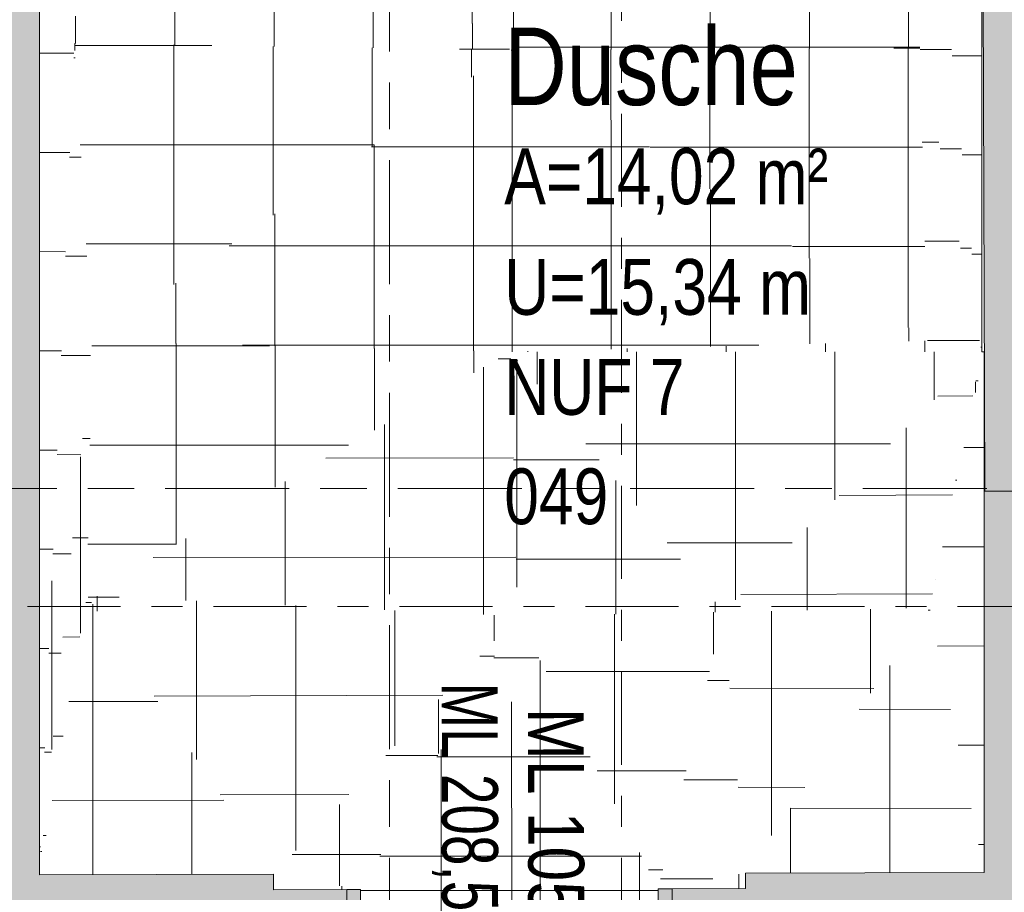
# Model space of a CAD drawing. Header units: metres. Extents: x 2 to 165, y -54 to 869.
# Tile 41 of 106: x 52.73 to 55.91, y -21.28 to -18.47. Entities that reach past the tile are written whole.
import ezdxf

# ---------------------------------------------------------------- set-up
doc = ezdxf.new("R2010")
doc.units = ezdxf.units.M
doc.linetypes.add('_Rasterlinie_', pattern=[0.75, 0.4, -0.1, 0.15, -0.1])
doc.linetypes.add('_Schnittlinie_', pattern=[0.6, 0.3, -0.1, 0.1, -0.1])
for name, color, linetype, lineweight in [('A_Geschossdecken', 7, 'Continuous', 5), ('A_Geschossdecken_Oberflächenschraffur', 7, 'Continuous', 5), ('A_Raster', 128, 'Continuous', 5), ('A_Raum-Txt', 16, 'Continuous', 5), ('A_Symbol-S_A', 172, 'Continuous', 5), ('A_Tuer', 128, 'Continuous', 5), ('A_Türen_Element', 128, 'Continuous', 5), ('A_Türen_Rahmen', 128, 'Continuous', 5), ('A_Wand', 244, 'Continuous', 5), ('A_Wand_Schraff', 1, 'Continuous', 5), ('A_Öffnung', 128, 'Continuous', 5)]:
    doc.layers.add(name, color=color, linetype=linetype, lineweight=lineweight)
doc.styles.add('Arial', font='arial.ttf', dxfattribs={"width": 0.8, "height": 0.1799999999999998})
doc.styles.add('Arial_B', font='txt', dxfattribs={"width": 0.8, "height": 0.25})
pattern_1 = [(0.04099999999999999, (57.49574615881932, -0.009000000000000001), (-0.0002289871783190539, 0.3199999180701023), []), (90, (57.49574615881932, -0.009000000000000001), (-0.313, 1.916572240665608e-17), [])]
pattern_2 = [(0.05599999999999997, (57.27674615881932, -0.025), (-0.0003127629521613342, 0.3199998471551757), []), (90, (57.27674615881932, -0.025), (-0.318, 1.947188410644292e-17), [])]
pattern_3 = [(0, (56.96274615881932, 0.002), (0, 0.32), []), (90, (56.96274615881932, 0.002), (-0.32, 1.959434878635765e-17), [])]
pattern_4 = [(0, (56.97274615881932, 0), (0, 0.32), []), (90, (56.97274615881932, 0), (-0.32, 1.959434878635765e-17), [])]
pattern_5 = [(0, (56.97274615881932, -0.159), (0, 0.32), []), (90, (56.97274615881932, -0.159), (-0.32, 1.959434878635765e-17), [])]
pattern_6 = [(0.039, (57.10974615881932, -0.042), (-0.0002178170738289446, 0.3199999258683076), []), (90, (57.10974615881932, -0.042), (-0.32, 1.959434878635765e-17), [])]
pattern_7 = [(359.998, (56.96474615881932, -0.043), (1.11701072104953e-05, 0.3199999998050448), []), (90, (56.96474615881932, -0.043), (-0.32, 1.959434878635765e-17), [])]
pattern_8 = [(359.878, (56.81974615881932, -0.217), (-0.0003186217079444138, 0.3200014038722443), []), (90, (56.81974615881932, -0.217), (-0.32, 0.00100000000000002), [])]
pattern_9 = [(0.013, (56.99474615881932, -0.121), (-7.260569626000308e-05, 0.319999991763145), []), (90, (56.99474615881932, -0.121), (-0.32, 1.959434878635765e-17), [])]
pattern_10 = [(2.707, (56.71374615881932, 0.083), (1.183105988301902e-05, 0.317354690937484), []), (90, (56.71374615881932, 0.083), (-0.299, -0.01399999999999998), [])]
pattern_11 = [(359.897, (56.93274615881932, -11.838), (0.0003918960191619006, 0.2179996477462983), []), (90, (56.93274615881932, -11.838), (-0.32, 0.00100000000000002), [])]
pattern_12 = [(0, (56.88174615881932, 0), (0, 0.32), []), (90, (56.88174615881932, 0), (-0.32, 1.959434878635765e-17), [])]
pattern_13 = [(359.93, (57.46874615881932, 0.013), (0.000390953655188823, 0.3199997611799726), []), (90, (57.46874615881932, 0.013), (-0.313, 1.916572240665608e-17), [])]
pattern_14 = [(0.031, (56.64774615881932, 0.016), (-0.0001731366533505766, 0.3199999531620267), []), (90, (56.64774615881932, 0.016), (-0.318, 1.947188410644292e-17), [])]
pattern_15 = [(0.024, (57.41874615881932, -0.006), (-0.0001340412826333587, 0.319999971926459), []), (90, (57.41874615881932, -0.006), (-0.315, 1.928818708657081e-17), [])]
pattern_16 = [(0.001, (56.88074615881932, 0.001), (-5.585053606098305e-06, 0.3199999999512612), []), (90, (56.88074615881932, 0.001), (-0.32, 1.959434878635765e-17), [])]
pattern_17 = [(0.003999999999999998, (57.07374615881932, -0.005), (-2.234021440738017e-05, 0.3199999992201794), []), (90, (57.07374615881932, -0.005), (-0.32, 1.959434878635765e-17), [])]
pattern_18 = [(359.9949999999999, (57.07074615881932, 0.006), (2.792526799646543e-05, 0.3199999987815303), []), (90, (57.07074615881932, 0.006), (-0.32, 1.959434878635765e-17), [])]
pattern_19 = [(359.998, (56.87974615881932, -0.002), (1.11701072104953e-05, 0.3199999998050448), []), (90, (56.87974615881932, -0.002), (-0.32, 1.959434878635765e-17), [])]
pattern_20 = [(0, (57.07674615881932, 0), (0, 0.32), []), (90, (57.07674615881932, 0), (-0.32, 1.959434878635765e-17), [])]
pattern_21 = [(0.151, (57.14374615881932, -0.225), (0.0001592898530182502, 0.3190015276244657), []), (90, (57.14374615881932, -0.225), (-0.32, -0.0009999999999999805), [])]
pattern_22 = [(0, (56.97274615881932, -0.048), (0, 0.32), []), (90, (56.97274615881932, -0.048), (-0.32, 1.959434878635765e-17), [])]
pattern_23 = [(359.862, (56.75374615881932, -0.15), (-0.0002292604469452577, 0.320001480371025), []), (90, (56.75374615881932, -0.15), (-0.319, 0.00100000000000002), [])]
pattern_24 = [(359.978, (56.89674615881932, -0.051), (0.0001228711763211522, 0.3199999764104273), []), (90, (56.89674615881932, -0.051), (-0.32, 1.959434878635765e-17), [])]
pattern_25 = [(0.006, (57.07274615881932, -0.008), (-3.351032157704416e-05, 0.3199999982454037), []), (90, (57.07274615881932, -0.008), (-0.32, 1.959434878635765e-17), [])]
pattern_26 = [(359.9949999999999, (56.88574615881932, -0.009000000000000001), (2.792526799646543e-05, 0.3199999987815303), []), (90, (56.88574615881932, -0.009000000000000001), (-0.32, 1.959434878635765e-17), [])]
pattern_27 = [(0.142, (57.12874615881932, -0.243), (0.0002093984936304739, 0.3190014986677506), []), (90, (57.12874615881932, -0.243), (-0.32, -0.0009999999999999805), [])]
pattern_28 = [(359.962, (56.89174615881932, -0.094), (0.000212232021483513, 0.3199999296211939), []), (90, (56.89174615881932, -0.094), (-0.32, 1.959434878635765e-17), [])]
pattern_29 = [(0.2030000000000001, (56.86874615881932, 0.098), (-0.0001302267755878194, 0.3190015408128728), []), (90, (56.86874615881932, 0.098), (-0.319, -0.0009999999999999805), [])]
pattern_30 = [(0.151, (55.62974615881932, 0.026), (0.0001566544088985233, 0.3200015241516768), []), (90, (55.62974615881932, 0.026), (-0.3, -0.0009999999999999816), [])]
pattern_31 = [(0.002, (57.07774615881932, -0.002), (-1.11701072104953e-05, 0.3199999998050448), []), (90, (57.07774615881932, -0.002), (-0.32, 1.959434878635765e-17), [])]
pattern_32 = [(359.894, (55.84874615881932, -0.024), (-0.000407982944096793, 0.3200013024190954), []), (90, (55.84874615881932, -0.024), (-0.307, 0.001000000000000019), [])]
pattern_33 = [(359.885, (56.30174615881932, -0.04), (-0.0003577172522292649, 0.3200013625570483), []), (90, (56.30174615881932, -0.04), (-0.315, 0.001000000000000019), [])]

# ---------------------------------------------------------------- blocks, each defined once
blk = doc.blocks.new('TU DF 1 - Rahmenstock flächenbündig variabel - DL - H - 840 x 2040-8069930-AB- E0-  OK FFB')
at = {"layer": 'A_Tuer', "lineweight": 9}
h = blk.add_hatch(color=253, dxfattribs=at)
h.paths.add_polyline_path([(-0.5250000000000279, -0.1150000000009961), (-0.4950000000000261, -0.1150000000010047), (-0.4950000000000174, -0.07000000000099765), (-0.4800000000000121, -0.07000000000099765), (-0.4800000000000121, 0.1149999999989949), (-0.5250000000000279, 0.114516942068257), (-0.5250000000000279, 0.08305869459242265)], flags=0)
h.paths.add_polyline_path([(0.4949999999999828, -0.1150000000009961), (0.5249999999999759, -0.1144874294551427), (0.5249999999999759, 0.1149999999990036), (0.4799999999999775, 0.1149999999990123), (0.4799999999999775, -0.07000000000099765), (0.4949999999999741, -0.07000000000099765), (0.4949999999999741, -0.1143988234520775)], flags=0)
blk.add_hatch(color=253, dxfattribs=at).paths.add_polyline_path([(-0.491000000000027, -0.1150000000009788), (0.4909999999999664, -0.1150000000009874), (0.4909999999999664, -0.070000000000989), (-0.4910000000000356, -0.070000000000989)], flags=0)
at = {"layer": 'A_Tuer', "color": 250, "lineweight": 9}
for p, q in [((-0.5250000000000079, 0.115), (-0.5250000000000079, -0.1150000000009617)), ((0.5249999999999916, -0.1150000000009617), (0.5249999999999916, 0.115)), ((-0.4349999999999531, -0.01000000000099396), (-0.4349999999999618, -0.06000000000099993)), ((-0.3049999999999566, -0.01000000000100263), (-0.4349999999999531, -0.01000000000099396)), ((-0.4349999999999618, -0.01000000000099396), (-0.4349999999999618, -0.06000000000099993)), ((-0.3049999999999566, -0.01000000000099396), (-0.4349999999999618, -0.01000000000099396)), ((-0.4149999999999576, -0.06000000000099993), (-0.4149999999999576, -0.03000000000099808)), ((-0.4149999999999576, -0.03000000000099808), (-0.3049999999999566, -0.03000000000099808)), ((-0.4149999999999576, -0.06000000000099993), (-0.4149999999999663, -0.03000000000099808)), ((-0.4149999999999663, -0.03000000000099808), (-0.3049999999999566, -0.03000000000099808)), ((-0.3049999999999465, -0.01000000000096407), (-0.3049999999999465, -0.03000000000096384)), ((-0.3049999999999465, -0.01000000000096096), (-0.3049999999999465, -0.03000000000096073)), ((-0.4449999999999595, -0.06000000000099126), (-0.4449999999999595, -0.07000000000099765)), ((-0.4449999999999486, -0.06000000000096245), (-0.4049999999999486, -0.06000000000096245)), ((-0.4049999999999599, -0.070000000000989), (-0.4049999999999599, -0.06000000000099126)), ((-0.4449999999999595, -0.1150000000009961), (-0.4449999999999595, -0.1250000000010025)), ((-0.4049999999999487, -0.1250000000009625), (-0.4449999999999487, -0.1250000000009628)), ((-0.4349999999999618, -0.1250000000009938), (-0.4349999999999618, -0.1750000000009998)), ((-0.4349999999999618, -0.1250000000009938), (-0.4349999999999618, -0.1750000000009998)), ((-0.4149999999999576, -0.1550000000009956), (-0.4149999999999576, -0.1250000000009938)), ((-0.4149999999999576, -0.1550000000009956), (-0.4149999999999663, -0.1250000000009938)), ((-0.4049999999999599, -0.1250000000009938), (-0.4049999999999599, -0.1150000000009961)), ((-0.3049999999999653, -0.1550000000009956), (-0.4149999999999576, -0.1550000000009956)), ((-0.3049999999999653, -0.1550000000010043), (-0.4149999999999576, -0.1550000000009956)), ((-0.3049999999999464, -0.1550000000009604), (-0.3049999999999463, -0.1750000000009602)), ((-0.3049999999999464, -0.1550000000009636), (-0.3049999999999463, -0.1750000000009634)), ((-0.4349999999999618, -0.1750000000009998), (-0.3049999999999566, -0.1750000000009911)), ((-0.4349999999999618, -0.1750000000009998), (-0.3049999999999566, -0.1750000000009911))]:
    blk.add_line(p, q, dxfattribs=at)
for points in [[(-0.4149999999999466, -0.0300000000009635), (-0.4149999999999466, -0.02999612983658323), (-0.4151724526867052, -0.02982942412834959), (-0.4157348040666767, -0.02926335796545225), (-0.4163149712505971, -0.02868536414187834), (-0.416922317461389, -0.0280781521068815), (-0.4174762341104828, -0.02752024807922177), (-0.418073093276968, -0.0269289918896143), (-0.4188949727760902, -0.02610384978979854), (-0.4198039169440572, -0.02519419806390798), (-0.4205739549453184, -0.02442967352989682), (-0.4211704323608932, -0.02382907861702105), (-0.4217833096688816, -0.0232125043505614), (-0.4224099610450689, -0.02259008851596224), (-0.4230477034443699, -0.02195628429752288), (-0.4236938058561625, -0.0213060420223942), (-0.4243455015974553, -0.0206502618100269), (-0.424999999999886, -0.01999999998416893), (-0.4256544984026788, -0.01934973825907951), (-0.4263061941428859, -0.01869395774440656), (-0.4269522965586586, -0.01804371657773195), (-0.4275900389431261, -0.01740990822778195), (-0.4282166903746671, -0.01678750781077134), (-0.4288295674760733, -0.01617087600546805), (-0.4294260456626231, -0.01557049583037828), (-0.430003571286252, -0.01499630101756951), (-0.4305596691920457, -0.01444430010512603), (-0.4312693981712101, -0.01372974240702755), (-0.4319269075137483, -0.01307122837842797), (-0.4325237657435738, -0.01247971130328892), (-0.433077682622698, -0.01192187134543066), (-0.43368502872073, -0.01131462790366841), (-0.4342651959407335, -0.01073664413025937), (-0.4348275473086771, -0.01017057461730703), (-0.4349999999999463, -0.01000387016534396), (-0.4349999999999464, -0.01000000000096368)], [(-0.4149999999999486, -0.03000000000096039), (-0.4149999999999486, -0.02999612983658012), (-0.4151724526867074, -0.02982942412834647), (-0.4157348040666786, -0.02926335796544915), (-0.4163149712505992, -0.02868536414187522), (-0.416922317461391, -0.02807815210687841), (-0.417476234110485, -0.02752024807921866), (-0.4180730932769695, -0.02692899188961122), (-0.418894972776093, -0.02610384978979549), (-0.4198039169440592, -0.02519419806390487), (-0.4205739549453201, -0.02442967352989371), (-0.4211704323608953, -0.02382907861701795), (-0.4217833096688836, -0.0232125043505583), (-0.4224099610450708, -0.02259008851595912), (-0.4230477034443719, -0.02195628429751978), (-0.4236938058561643, -0.0213060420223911), (-0.4243455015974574, -0.0206502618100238), (-0.424999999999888, -0.01999999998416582), (-0.4256544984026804, -0.01934973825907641), (-0.4263061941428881, -0.01869395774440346), (-0.4269522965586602, -0.01804371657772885), (-0.427590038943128, -0.01740990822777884), (-0.4282166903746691, -0.01678750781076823), (-0.4288295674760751, -0.01617087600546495), (-0.4294260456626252, -0.01557049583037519), (-0.4300035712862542, -0.01499630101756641), (-0.4305596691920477, -0.01444430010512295), (-0.4312693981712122, -0.01372974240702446), (-0.4319269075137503, -0.01307122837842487), (-0.4325237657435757, -0.01247971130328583), (-0.4330776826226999, -0.01192187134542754), (-0.4336850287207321, -0.01131462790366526), (-0.4342651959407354, -0.01073664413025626), (-0.434827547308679, -0.01017057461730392), (-0.4349999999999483, -0.01000387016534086), (-0.4349999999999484, -0.01000000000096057)], [(-0.4349999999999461, -0.1750000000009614), (-0.4349999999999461, -0.1749961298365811), (-0.4348275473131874, -0.1748294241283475), (-0.4342651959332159, -0.1742633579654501), (-0.4336850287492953, -0.1736853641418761), (-0.4330776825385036, -0.1730781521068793), (-0.4325237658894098, -0.1725202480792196), (-0.4319269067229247, -0.171928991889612), (-0.431105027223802, -0.1711038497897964), (-0.4301960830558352, -0.1701941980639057), (-0.4294260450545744, -0.1694296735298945), (-0.428829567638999, -0.1688290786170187), (-0.4282166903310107, -0.168212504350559), (-0.4275900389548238, -0.16759008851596), (-0.4269522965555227, -0.1669562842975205), (-0.42630619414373, -0.1663060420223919), (-0.4256544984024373, -0.1656502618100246), (-0.4250000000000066, -0.1649999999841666), (-0.424345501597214, -0.1643497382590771), (-0.4236938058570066, -0.1636939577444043), (-0.423047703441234, -0.1630437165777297), (-0.4224099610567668, -0.1624099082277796), (-0.4217833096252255, -0.1617875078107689), (-0.421170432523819, -0.1611708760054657), (-0.4205739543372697, -0.160570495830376), (-0.4199964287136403, -0.1599963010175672), (-0.4194403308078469, -0.1594443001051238), (-0.4187306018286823, -0.1587297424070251), (-0.4180730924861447, -0.1580712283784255), (-0.4174762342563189, -0.1574797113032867), (-0.4169223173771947, -0.1569218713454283), (-0.4163149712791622, -0.1563146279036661), (-0.4157348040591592, -0.1557366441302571), (-0.4151724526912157, -0.1551705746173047), (-0.4149999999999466, -0.1550038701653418), (-0.4149999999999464, -0.1550000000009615)], [(-0.4349999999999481, -0.1750000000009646), (-0.4349999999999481, -0.1749961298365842), (-0.4348275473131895, -0.1748294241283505), (-0.4342651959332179, -0.1742633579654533), (-0.4336850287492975, -0.1736853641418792), (-0.4330776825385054, -0.1730781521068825), (-0.4325237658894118, -0.1725202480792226), (-0.4319269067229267, -0.1719289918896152), (-0.4311050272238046, -0.1711038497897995), (-0.4301960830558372, -0.1701941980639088), (-0.4294260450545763, -0.1694296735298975), (-0.4288295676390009, -0.1688290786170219), (-0.4282166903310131, -0.1682125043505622), (-0.4275900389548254, -0.167590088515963), (-0.4269522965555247, -0.1669562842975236), (-0.4263061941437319, -0.166306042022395), (-0.4256544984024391, -0.1656502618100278), (-0.4250000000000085, -0.1649999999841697), (-0.4243455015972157, -0.1643497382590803), (-0.4236938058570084, -0.1636939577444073), (-0.423047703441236, -0.1630437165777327), (-0.4224099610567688, -0.1624099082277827), (-0.4217833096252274, -0.1617875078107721), (-0.4211704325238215, -0.1611708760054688), (-0.4205739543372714, -0.1605704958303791), (-0.4199964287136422, -0.1599963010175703), (-0.4194403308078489, -0.1594443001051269), (-0.4187306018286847, -0.1587297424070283), (-0.4180730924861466, -0.1580712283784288), (-0.4174762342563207, -0.1574797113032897), (-0.416922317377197, -0.1569218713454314), (-0.4163149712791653, -0.1563146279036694), (-0.4157348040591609, -0.1557366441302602), (-0.4151724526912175, -0.1551705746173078), (-0.4149999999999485, -0.1550038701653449), (-0.4149999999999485, -0.1550000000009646)]]:
    blk.add_open_spline(points, degree=3, knots=[0, 0, 0, 0, 0.08333333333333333, 0.125, 0.1666666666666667, 0.2083333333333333, 0.2291666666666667, 0.25, 0.2916666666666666, 0.3333333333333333, 0.3541666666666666, 0.375, 0.3958333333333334, 0.4166666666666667, 0.4375, 0.4583333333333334, 0.4791666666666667, 0.5, 0.5208333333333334, 0.5416666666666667, 0.5625, 0.5833333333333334, 0.6041666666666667, 0.625, 0.6458333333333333, 0.6666666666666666, 0.6875, 0.7083333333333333, 0.75, 0.7708333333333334, 0.7916666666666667, 0.8333333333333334, 0.875, 0.9166666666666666, 1, 1, 1, 1], dxfattribs=at)
at = {"layer": 'A_Türen_Element', "color": 250, "lineweight": 9}
for p, q in [((0.4909999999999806, -0.07000000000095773), (-0.4910000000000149, -0.07000000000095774)), ((-0.4910000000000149, -0.07000000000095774), (-0.491000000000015, -0.1150000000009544)), ((0.4909999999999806, -0.1150000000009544), (0.4909999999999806, -0.07000000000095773)), ((-0.491000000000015, -0.1150000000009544), (0.4909999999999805, -0.1150000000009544))]:
    blk.add_line(p, q, dxfattribs=at)
at = {"layer": 'A_Türen_Rahmen', "color": 250, "lineweight": 9}
for p, q in [((-0.5250000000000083, 0.114999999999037), (-0.4800000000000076, 0.1149999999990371)), ((-0.4800000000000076, 0.1149999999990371), (-0.480000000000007, -0.07000000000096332)), ((0.4799999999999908, 0.1149999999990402), (0.5249999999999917, 0.1149999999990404)), ((0.4799999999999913, -0.07000000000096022), (0.4799999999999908, 0.1149999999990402)), ((-0.4950000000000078, -0.07000000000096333), (-0.4950000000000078, -0.115000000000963)), ((-0.480000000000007, -0.0700000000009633), (-0.4950000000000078, -0.07000000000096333)), ((0.4949999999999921, -0.07000000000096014), (0.4799999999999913, -0.07000000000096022)), ((0.4949999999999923, -0.1150000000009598), (0.4949999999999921, -0.07000000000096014)), ((-0.4950000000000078, -0.115000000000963), (-0.5250000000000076, -0.1150000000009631)), ((0.524999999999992, -0.1150000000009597), (0.4949999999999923, -0.1150000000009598))]:
    blk.add_line(p, q, dxfattribs=at)
at = {"layer": 'A_Öffnung', "color": 250, "lineweight": 9}
blk.add_line((0.494999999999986, -0.1150000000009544), (0.4949999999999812, -1.105000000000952), dxfattribs=at)
blk.add_arc((0.494999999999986, -0.1150000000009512), 0.9900000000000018, 180.0000000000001, 269.9999999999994, dxfattribs=at)
blk = doc.blocks.new('Beschriftung Türen DL oder ML - Durchgangslichte mit Kennzeichen-6113498-AB- E0-  OK FFB')
at = {"layer": 'A_Tuer'}
blk.add_line((-1.153763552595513e-20, 0.003492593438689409), (8.753345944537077e-22, -0.003507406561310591), dxfattribs=at)

msp = doc.modelspace()

# ---------------------------------------------------------------- hatches: boundary and pattern name
at = {"layer": 'A_Geschossdecken_Oberflächenschraffur'}
h = msp.add_hatch(dxfattribs=at)
h.set_pattern_fill('FP_108', color=9, style=0, pattern_type=2)
h.set_pattern_definition(pattern_14)
h.paths.add_polyline_path([(52.90966065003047, -18.54707012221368), (52.95450819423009, -17.62904919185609), (52.79714292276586, -16.646818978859), (52.85530276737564, -17.62904919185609)], flags=0)
h = msp.add_hatch(dxfattribs=at)
h.set_pattern_fill('FP_108', color=9, style=0, pattern_type=2)
h.set_pattern_definition(pattern_14)
h.paths.add_polyline_path([(52.90966065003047, -18.54707012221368), (52.95450819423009, -17.62904919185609), (52.79714292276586, -16.646818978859), (52.85530276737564, -17.62904919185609)], flags=0)
h = msp.add_hatch(dxfattribs=at)
h.set_pattern_fill('FP_129', color=9, style=0, pattern_type=2)
h.set_pattern_definition(pattern_32)
h.paths.add_polyline_path([(52.79714495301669, -21.22820449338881), (52.90966065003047, -18.54707012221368), (52.79714292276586, -16.646818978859), (52.79714292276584, -21.2262559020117)], flags=0)
h = msp.add_hatch(dxfattribs=at)
h.set_pattern_fill('FP_129', color=9, style=0, pattern_type=2)
h.set_pattern_definition(pattern_32)
h.paths.add_polyline_path([(52.79714495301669, -21.22820449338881), (52.90966065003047, -18.54707012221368), (52.79714292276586, -16.646818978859), (52.79714292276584, -21.2262559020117)], flags=0)
h = msp.add_hatch(dxfattribs=at)
h.set_pattern_fill('FP_96', color=9, style=0, pattern_type=2)
h.set_pattern_definition(pattern_2)
h.paths.add_polyline_path([(55.83665725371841, -19.54094365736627), (55.83665725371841, -16.64681897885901), (55.64884172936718, -17.65502885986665), (55.76545407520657, -18.82597012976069)], flags=0)
h = msp.add_hatch(dxfattribs=at)
h.set_pattern_fill('FP_96', color=9, style=0, pattern_type=2)
h.set_pattern_definition(pattern_2)
h.paths.add_polyline_path([(55.83665725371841, -19.54094365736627), (55.83665725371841, -16.64681897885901), (55.64884172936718, -17.65502885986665), (55.76545407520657, -18.82597012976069)], flags=0)
h = msp.add_hatch(dxfattribs=at)
h.set_pattern_fill('FP_121', color=9, style=0, pattern_type=2)
h.set_pattern_definition(pattern_25)
h.paths.add_polyline_path([(54.31690008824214, -18.56737094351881), (54.31690008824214, -17.59379822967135), (52.95450819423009, -17.62904919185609), (54.14731110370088, -18.45056972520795)], flags=0)
h = msp.add_hatch(dxfattribs=at)
h.set_pattern_fill('FP_121', color=9, style=0, pattern_type=2)
h.set_pattern_definition(pattern_25)
h.paths.add_polyline_path([(54.31690008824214, -18.56737094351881), (54.31690008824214, -17.59379822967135), (52.95450819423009, -17.62904919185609), (54.14731110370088, -18.45056972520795)], flags=0)
h = msp.add_hatch(dxfattribs=at)
h.set_pattern_fill('FP_122', color=9, style=0, pattern_type=2)
h.set_pattern_definition(pattern_26)
h.paths.add_polyline_path([(54.31690008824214, -18.56737094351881), (55.64884172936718, -17.65502885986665), (54.31690008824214, -17.59379822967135)], flags=0)
h = msp.add_hatch(dxfattribs=at)
h.set_pattern_fill('FP_122', color=9, style=0, pattern_type=2)
h.set_pattern_definition(pattern_26)
h.paths.add_polyline_path([(54.31690008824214, -18.56737094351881), (55.64884172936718, -17.65502885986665), (54.31690008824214, -17.59379822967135)], flags=0)
h = msp.add_hatch(dxfattribs=at)
h.set_pattern_fill('FP_113', color=9, style=0, pattern_type=2)
h.set_pattern_definition(pattern_17)
h.paths.add_polyline_path([(54.31690008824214, -18.56737094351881), (52.95450819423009, -17.62904919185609), (52.90966065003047, -18.54707012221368), (54.14731110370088, -18.56492445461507)], flags=0)
h = msp.add_hatch(dxfattribs=at)
h.set_pattern_fill('FP_113', color=9, style=0, pattern_type=2)
h.set_pattern_definition(pattern_17)
h.paths.add_polyline_path([(54.31690008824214, -18.56737094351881), (52.95450819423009, -17.62904919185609), (52.90966065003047, -18.54707012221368), (54.14731110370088, -18.56492445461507)], flags=0)
h = msp.add_hatch(dxfattribs=at)
h.set_pattern_fill('FP_112', color=9, style=0, pattern_type=2)
h.set_pattern_definition(pattern_16)
h.paths.add_polyline_path([(54.31690008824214, -18.56737094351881), (55.63680186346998, -18.56136321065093), (55.64884172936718, -17.65502885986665), (54.32567086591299, -18.56136321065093)], flags=0)
h = msp.add_hatch(dxfattribs=at)
h.set_pattern_fill('FP_112', color=9, style=0, pattern_type=2)
h.set_pattern_definition(pattern_16)
h.paths.add_polyline_path([(54.31690008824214, -18.56737094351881), (55.63680186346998, -18.56136321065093), (55.64884172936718, -17.65502885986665), (54.32567086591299, -18.56136321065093)], flags=0)
h = msp.add_hatch(dxfattribs=at)
h.set_pattern_fill('FP_110', color=9, style=0, pattern_type=2)
h.set_pattern_definition(pattern_15)
h.paths.add_polyline_path([(55.83665725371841, -19.54094365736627), (55.64884172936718, -17.65502885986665), (55.63680186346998, -18.56136321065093), (55.69078734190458, -18.82597012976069)], flags=0)
h = msp.add_hatch(dxfattribs=at)
h.set_pattern_fill('FP_110', color=9, style=0, pattern_type=2)
h.set_pattern_definition(pattern_15)
h.paths.add_polyline_path([(55.83665725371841, -19.54094365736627), (55.64884172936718, -17.65502885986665), (55.63680186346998, -18.56136321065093), (55.69078734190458, -18.82597012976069)], flags=0)
h = msp.add_hatch(dxfattribs=at)
h.set_pattern_fill('FP_130', color=9, style=0, pattern_type=2)
h.set_pattern_definition(pattern_33)
h.paths.add_polyline_path([(52.79714292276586, -21.2282528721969), (52.96655346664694, -19.50790218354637), (52.90966065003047, -18.54707012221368), (52.7971445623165, -21.22821380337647)], flags=0)
h = msp.add_hatch(dxfattribs=at)
h.set_pattern_fill('FP_130', color=9, style=0, pattern_type=2)
h.set_pattern_definition(pattern_33)
h.paths.add_polyline_path([(52.79714292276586, -21.2282528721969), (52.96655346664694, -19.50790218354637), (52.90966065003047, -18.54707012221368), (52.7971445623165, -21.22821380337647)], flags=0)
h = msp.add_hatch(dxfattribs=at)
h.set_pattern_fill('FP_114', color=9, style=0, pattern_type=2)
h.set_pattern_definition(pattern_18)
h.paths.add_polyline_path([(52.96655346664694, -19.50790218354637), (54.31690008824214, -18.56737094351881), (52.90966065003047, -18.54707012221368), (52.950591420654, -19.23832780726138)], flags=0)
h = msp.add_hatch(dxfattribs=at)
h.set_pattern_fill('FP_114', color=9, style=0, pattern_type=2)
h.set_pattern_definition(pattern_18)
h.paths.add_polyline_path([(52.96655346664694, -19.50790218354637), (54.31690008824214, -18.56737094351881), (52.90966065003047, -18.54707012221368), (52.950591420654, -19.23832780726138)], flags=0)
h = msp.add_hatch(dxfattribs=at)
h.set_pattern_fill('FP_116', color=9, style=0, pattern_type=2)
h.set_pattern_definition(pattern_20)
h.paths.add_polyline_path([(54.31690008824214, -19.54094365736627), (54.31690008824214, -18.56737094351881), (52.96655346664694, -19.50790218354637), (54.14731110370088, -19.53679400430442)], flags=0)
h = msp.add_hatch(dxfattribs=at)
h.set_pattern_fill('FP_116', color=9, style=0, pattern_type=2)
h.set_pattern_definition(pattern_20)
h.paths.add_polyline_path([(54.31690008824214, -19.54094365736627), (54.31690008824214, -18.56737094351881), (52.96655346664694, -19.50790218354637), (54.14731110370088, -19.53679400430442)], flags=0)
h = msp.add_hatch(dxfattribs=at)
h.set_pattern_fill('FP_115', color=9, style=0, pattern_type=2)
h.set_pattern_definition(pattern_19)
h.paths.add_polyline_path([(55.66174997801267, -19.50540335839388), (55.63680186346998, -18.56136321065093), (54.31690008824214, -18.56737094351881), (55.64884172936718, -19.49639985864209)], flags=0)
h = msp.add_hatch(dxfattribs=at)
h.set_pattern_fill('FP_115', color=9, style=0, pattern_type=2)
h.set_pattern_definition(pattern_19)
h.paths.add_polyline_path([(55.66174997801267, -19.50540335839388), (55.63680186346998, -18.56136321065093), (54.31690008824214, -18.56737094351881), (55.64884172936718, -19.49639985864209)], flags=0)
h = msp.add_hatch(dxfattribs=at)
h.set_pattern_fill('FP_106', color=9, style=0, pattern_type=2)
h.set_pattern_definition(pattern_12)
h.paths.add_polyline_path([(54.31690008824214, -19.54094365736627), (55.66174997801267, -19.50540335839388), (54.31690008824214, -18.56737094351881), (54.31690008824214, -19.50540335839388)], flags=0)
h = msp.add_hatch(dxfattribs=at)
h.set_pattern_fill('FP_106', color=9, style=0, pattern_type=2)
h.set_pattern_definition(pattern_12)
h.paths.add_polyline_path([(54.31690008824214, -19.54094365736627), (55.66174997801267, -19.50540335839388), (54.31690008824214, -18.56737094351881), (54.31690008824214, -19.50540335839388)], flags=0)
h = msp.add_hatch(dxfattribs=at)
h.set_pattern_fill('FP_107', color=9, style=0, pattern_type=2)
h.set_pattern_definition(pattern_13)
h.paths.add_polyline_path([(55.83665725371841, -19.54094365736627), (55.63696062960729, -18.56737094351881), (55.66174997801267, -19.50540335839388), (55.6688322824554, -19.50684244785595)], flags=0)
h = msp.add_hatch(dxfattribs=at)
h.set_pattern_fill('FP_107', color=9, style=0, pattern_type=2)
h.set_pattern_definition(pattern_13)
h.paths.add_polyline_path([(55.83665725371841, -19.54094365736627), (55.63696062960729, -18.56737094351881), (55.66174997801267, -19.50540335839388), (55.6688322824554, -19.50684244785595)], flags=0)
h = msp.add_hatch(dxfattribs=at)
h.set_pattern_fill('FP_127', color=9, style=0, pattern_type=2)
h.set_pattern_definition(pattern_30)
h.paths.add_polyline_path([(52.79714292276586, -21.2282528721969), (52.950591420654, -20.32770618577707), (52.96655346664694, -19.50790218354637), (52.79714597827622, -21.22822184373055)], flags=0)
h = msp.add_hatch(dxfattribs=at)
h.set_pattern_fill('FP_127', color=9, style=0, pattern_type=2)
h.set_pattern_definition(pattern_30)
h.paths.add_polyline_path([(52.79714292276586, -21.2282528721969), (52.950591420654, -20.32770618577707), (52.96655346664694, -19.50790218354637), (52.79714597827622, -21.22822184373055)], flags=0)
h = msp.add_hatch(dxfattribs=at)
h.set_pattern_fill('FP_128', color=9, style=0, pattern_type=2)
h.set_pattern_definition(pattern_31)
h.paths.add_polyline_path([(52.950591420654, -20.32770618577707), (54.31690008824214, -19.54094365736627), (52.96655346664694, -19.50790218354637), (52.95211370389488, -20.2495223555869)], flags=0)
h = msp.add_hatch(dxfattribs=at)
h.set_pattern_fill('FP_128', color=9, style=0, pattern_type=2)
h.set_pattern_definition(pattern_31)
h.paths.add_polyline_path([(52.950591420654, -20.32770618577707), (54.31690008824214, -19.54094365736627), (52.96655346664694, -19.50790218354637), (52.95211370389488, -20.2495223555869)], flags=0)
h = msp.add_hatch(dxfattribs=at)
h.set_pattern_fill('FP_104', color=9, style=0, pattern_type=2)
h.set_pattern_definition(pattern_11)
h.paths.add_polyline_path([(55.64884172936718, -19.54094365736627), (55.83665725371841, -19.54094365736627), (55.66174997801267, -19.50540335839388), (54.31690008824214, -19.54094365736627), (55.63680186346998, -19.54094365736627)], flags=0)
h = msp.add_hatch(dxfattribs=at)
h.set_pattern_fill('FP_104', color=9, style=0, pattern_type=2)
h.set_pattern_definition(pattern_11)
h.paths.add_polyline_path([(55.64884172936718, -19.54094365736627), (55.83665725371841, -19.54094365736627), (55.66174997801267, -19.50540335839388), (54.31690008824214, -19.54094365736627), (55.63680186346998, -19.54094365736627)], flags=0)
h = msp.add_hatch(dxfattribs=at)
h.set_pattern_fill('FP_99', color=9, style=0, pattern_type=2)
h.set_pattern_definition(pattern_6)
h.paths.add_polyline_path([(54.33944438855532, -20.3940231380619), (54.31690008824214, -19.54094365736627), (52.950591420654, -20.32770618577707), (54.14731110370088, -20.38484888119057)], flags=0)
h = msp.add_hatch(dxfattribs=at)
h.set_pattern_fill('FP_99', color=9, style=0, pattern_type=2)
h.set_pattern_definition(pattern_6)
h.paths.add_polyline_path([(54.33944438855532, -20.3940231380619), (54.31690008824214, -19.54094365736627), (52.950591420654, -20.32770618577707), (54.14731110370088, -20.38484888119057)], flags=0)
h = msp.add_hatch(dxfattribs=at)
h.set_pattern_fill('FP_97', color=9, style=0, pattern_type=2)
h.set_pattern_definition(pattern_3)
h.paths.add_polyline_path([(55.00413833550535, -20.3804485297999), (55.83665725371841, -19.54094365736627), (54.31690008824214, -19.54094365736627), (54.9930258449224, -20.36687392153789)], flags=0)
h = msp.add_hatch(dxfattribs=at)
h.set_pattern_fill('FP_97', color=9, style=0, pattern_type=2)
h.set_pattern_definition(pattern_3)
h.paths.add_polyline_path([(55.00413833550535, -20.3804485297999), (55.83665725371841, -19.54094365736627), (54.31690008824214, -19.54094365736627), (54.9930258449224, -20.36687392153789)], flags=0)
h = msp.add_hatch(dxfattribs=at)
h.set_pattern_fill('FP_120', color=9, style=0, pattern_type=2)
h.set_pattern_definition(pattern_24)
h.paths.add_polyline_path([(54.33944438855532, -20.3940231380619), (55.00413833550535, -20.3804485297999), (54.31690008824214, -19.54094365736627), (54.33908565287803, -20.3804485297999)], flags=0)
h = msp.add_hatch(dxfattribs=at)
h.set_pattern_fill('FP_120', color=9, style=0, pattern_type=2)
h.set_pattern_definition(pattern_24)
h.paths.add_polyline_path([(54.33944438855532, -20.3940231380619), (55.00413833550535, -20.3804485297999), (54.31690008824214, -19.54094365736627), (54.33908565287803, -20.3804485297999)], flags=0)
h = msp.add_hatch(dxfattribs=at)
h.set_pattern_fill('FP_126', color=9, style=0, pattern_type=2)
h.set_pattern_definition(pattern_29)
h.paths.add_polyline_path([(55.00413833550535, -20.3804485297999), (55.6688322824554, -20.36687392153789), (55.83665725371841, -19.54094365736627), (55.01759998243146, -20.36687392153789)], flags=0)
h = msp.add_hatch(dxfattribs=at)
h.set_pattern_fill('FP_126', color=9, style=0, pattern_type=2)
h.set_pattern_definition(pattern_29)
h.paths.add_polyline_path([(55.00413833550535, -20.3804485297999), (55.6688322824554, -20.36687392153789), (55.83665725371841, -19.54094365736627), (55.01759998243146, -20.36687392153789)], flags=0)
h = msp.add_hatch(dxfattribs=at)
h.set_pattern_fill('FP_95', color=9, style=0, pattern_type=2)
h.set_pattern_definition(pattern_1)
h.paths.add_polyline_path([(55.84505426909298, -21.22018717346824), (55.84505426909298, -19.54094365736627), (55.6688322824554, -20.36687392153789), (55.83665725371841, -21.17952661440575)], flags=0)
h = msp.add_hatch(dxfattribs=at)
h.set_pattern_fill('FP_95', color=9, style=0, pattern_type=2)
h.set_pattern_definition(pattern_1)
h.paths.add_polyline_path([(55.84505426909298, -21.22018717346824), (55.84505426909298, -19.54094365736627), (55.6688322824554, -20.36687392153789), (55.83665725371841, -21.17952661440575)], flags=0)
h = msp.add_hatch(dxfattribs=at)
h.set_pattern_fill('FP_103', color=9, style=0, pattern_type=2)
h.set_pattern_definition(pattern_10)
h.paths.add_polyline_path([(55.6688322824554, -20.36687392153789), (55.84505426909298, -19.54094365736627), (55.83665725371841, -19.54094365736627), (55.69267754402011, -20.2495223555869)], flags=0)
h = msp.add_hatch(dxfattribs=at)
h.set_pattern_fill('FP_103', color=9, style=0, pattern_type=2)
h.set_pattern_definition(pattern_10)
h.paths.add_polyline_path([(55.6688322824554, -20.36687392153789), (55.84505426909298, -19.54094365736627), (55.83665725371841, -19.54094365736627), (55.69267754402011, -20.2495223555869)], flags=0)
h = msp.add_hatch(dxfattribs=at)
h.set_pattern_fill('FP_124', color=9, style=0, pattern_type=2)
h.set_pattern_definition(pattern_27)
h.paths.add_polyline_path([(52.79714292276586, -21.2282528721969), (53.55176918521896, -21.22625590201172), (52.950591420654, -20.32770618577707), (52.79714711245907, -21.22822828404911)], flags=0)
h = msp.add_hatch(dxfattribs=at)
h.set_pattern_fill('FP_124', color=9, style=0, pattern_type=2)
h.set_pattern_definition(pattern_27)
h.paths.add_polyline_path([(52.79714292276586, -21.2282528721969), (53.55176918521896, -21.22625590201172), (52.950591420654, -20.32770618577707), (52.79714711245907, -21.22822828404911)], flags=0)
h = msp.add_hatch(dxfattribs=at)
h.set_pattern_fill('FP_117', color=9, style=0, pattern_type=2)
h.set_pattern_definition(pattern_21)
h.paths.add_polyline_path([(53.55176918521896, -21.22625590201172), (54.33944438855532, -20.3940231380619), (52.950591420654, -20.32770618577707), (53.37449850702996, -20.9612984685)], flags=0)
h = msp.add_hatch(dxfattribs=at)
h.set_pattern_fill('FP_117', color=9, style=0, pattern_type=2)
h.set_pattern_definition(pattern_21)
h.paths.add_polyline_path([(53.55176918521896, -21.22625590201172), (54.33944438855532, -20.3940231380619), (52.950591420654, -20.32770618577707), (53.37449850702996, -20.9612984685)], flags=0)
h = msp.add_hatch(dxfattribs=at)
h.set_pattern_fill('FP_125', color=9, style=0, pattern_type=2)
h.set_pattern_definition(pattern_28)
h.paths.add_polyline_path([(54.79335603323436, -21.27297046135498), (55.00413833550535, -20.38044852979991), (54.33944438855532, -20.3940231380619), (54.79329453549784, -21.2728513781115)], flags=0)
h = msp.add_hatch(dxfattribs=at)
h.set_pattern_fill('FP_125', color=9, style=0, pattern_type=2)
h.set_pattern_definition(pattern_28)
h.paths.add_polyline_path([(54.79335603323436, -21.27297046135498), (55.00413833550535, -20.38044852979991), (54.33944438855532, -20.3940231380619), (54.79329453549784, -21.2728513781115)], flags=0)
h = msp.add_hatch(dxfattribs=at)
h.set_pattern_fill('FP_102', color=9, style=0, pattern_type=2)
h.set_pattern_definition(pattern_9)
h.paths.add_polyline_path([(54.79335603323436, -21.27297046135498), (55.07468730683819, -21.22222579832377), (55.00413833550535, -20.3804485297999), (54.79338415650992, -21.2728513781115)], flags=0)
h = msp.add_hatch(dxfattribs=at)
h.set_pattern_fill('FP_102', color=9, style=0, pattern_type=2)
h.set_pattern_definition(pattern_9)
h.paths.add_polyline_path([(54.79335603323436, -21.27297046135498), (55.07468730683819, -21.22222579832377), (55.00413833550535, -20.3804485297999), (54.79338415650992, -21.2728513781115)], flags=0)
h = msp.add_hatch(dxfattribs=at)
h.set_pattern_fill('FP_119', color=9, style=0, pattern_type=2)
h.set_pattern_definition(pattern_23)
h.paths.add_polyline_path([(55.07468730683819, -21.22222579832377), (55.6688322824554, -20.36687392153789), (55.00413833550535, -20.3804485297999), (55.07451645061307, -21.22018717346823)], flags=0)
h = msp.add_hatch(dxfattribs=at)
h.set_pattern_fill('FP_119', color=9, style=0, pattern_type=2)
h.set_pattern_definition(pattern_23)
h.paths.add_polyline_path([(55.07468730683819, -21.22222579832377), (55.6688322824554, -20.36687392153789), (55.00413833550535, -20.3804485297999), (55.07451645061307, -21.22018717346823)], flags=0)
h = msp.add_hatch(dxfattribs=at)
h.set_pattern_fill('FP_101', color=9, style=0, pattern_type=2)
h.set_pattern_definition(pattern_8)
h.paths.add_polyline_path([(55.07468730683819, -21.22222579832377), (55.84505426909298, -21.22018717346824), (55.6688322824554, -20.36687392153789), (55.07481962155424, -21.22203531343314)], flags=0)
h = msp.add_hatch(dxfattribs=at)
h.set_pattern_fill('FP_101', color=9, style=0, pattern_type=2)
h.set_pattern_definition(pattern_8)
h.paths.add_polyline_path([(55.07468730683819, -21.22222579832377), (55.84505426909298, -21.22018717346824), (55.6688322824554, -20.36687392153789), (55.07481962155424, -21.22203531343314)], flags=0)
h = msp.add_hatch(dxfattribs=at)
h.set_pattern_fill('FP_100', color=9, style=0, pattern_type=2)
h.set_pattern_definition(pattern_7)
h.paths.add_polyline_path([(53.83335939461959, -21.27551090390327), (54.33944438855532, -20.3940231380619), (53.55190149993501, -21.22627904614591), (53.81883571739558, -21.27297046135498), (53.81884901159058, -21.27297278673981)], flags=0)
h = msp.add_hatch(dxfattribs=at)
h.set_pattern_fill('FP_100', color=9, style=0, pattern_type=2)
h.set_pattern_definition(pattern_7)
h.paths.add_polyline_path([(53.83335939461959, -21.27551090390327), (54.33944438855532, -20.3940231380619), (53.55190149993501, -21.22627904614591), (53.81883571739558, -21.27297046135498), (53.81884901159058, -21.27297278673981)], flags=0)
h = msp.add_hatch(dxfattribs=at)
h.set_pattern_fill('FP_118', color=9, style=0, pattern_type=2)
h.set_pattern_definition(pattern_22)
h.paths.add_polyline_path([(53.83335939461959, -21.27551090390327), (54.79329453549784, -21.2728513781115), (54.33944438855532, -20.3940231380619), (53.83384895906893, -21.27465819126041)], flags=0)
h = msp.add_hatch(dxfattribs=at)
h.set_pattern_fill('FP_118', color=9, style=0, pattern_type=2)
h.set_pattern_definition(pattern_22)
h.paths.add_polyline_path([(53.83335939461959, -21.27551090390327), (54.79329453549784, -21.2728513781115), (54.33944438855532, -20.3940231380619), (53.83384895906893, -21.27465819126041)], flags=0)
h = msp.add_hatch(dxfattribs=at)
h.set_pattern_fill('FP_4', color=9, style=0, pattern_type=2)
h.set_pattern_definition(pattern_4)
h.paths.add_polyline_path([(53.55190149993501, -21.27625572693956), (53.83335939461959, -21.27551090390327), (53.55176918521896, -21.22625590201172), (53.55190149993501, -21.27562998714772)], flags=0)
h = msp.add_hatch(dxfattribs=at)
h.set_pattern_fill('FP_4', color=9, style=0, pattern_type=2)
h.set_pattern_definition(pattern_4)
h.paths.add_polyline_path([(53.55190149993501, -21.27625572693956), (53.83335939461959, -21.27551090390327), (53.55176918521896, -21.22625590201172), (53.55190149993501, -21.27562998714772)], flags=0)
h = msp.add_hatch(dxfattribs=at)
h.set_pattern_fill('FP_38', color=9, style=0, pattern_type=2)
h.set_pattern_definition(pattern_4)
h.paths.add_polyline_path([(54.79335603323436, -21.27297046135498), (55.07481962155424, -21.27222562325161), (55.07468730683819, -21.22222579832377), (54.79396468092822, -21.27286067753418)], flags=0)
h = msp.add_hatch(dxfattribs=at)
h.set_pattern_fill('FP_38', color=9, style=0, pattern_type=2)
h.set_pattern_definition(pattern_4)
h.paths.add_polyline_path([(54.79335603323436, -21.27297046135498), (55.07481962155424, -21.27222562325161), (55.07468730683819, -21.22222579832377), (54.79396468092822, -21.27286067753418)], flags=0)
h = msp.add_hatch(dxfattribs=at)
h.set_pattern_fill('FP_98', color=9, style=0, pattern_type=2)
h.set_pattern_definition(pattern_5)
h.paths.add_polyline_path([(53.833848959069, -21.46051025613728), (53.86884873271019, -21.46037840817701), (53.86953031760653, -21.45041579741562), (53.87882233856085, -21.45037159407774), (53.87903310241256, -21.40039047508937), (54.00869311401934, -21.40073122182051), (54.00870918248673, -21.42004738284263), (53.89874287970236, -21.42033838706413), (53.8988487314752, -21.45033821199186), (53.90882230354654, -21.45033828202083), (53.90884869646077, -21.46031178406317), (54.7938454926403, -21.45793011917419), (54.79335603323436, -21.27297046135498), (53.83336136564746, -21.27625572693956), (53.83384215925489, -21.45794070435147)], flags=0)
h = msp.add_hatch(dxfattribs=at)
h.set_pattern_fill('FP_98', color=9, style=0, pattern_type=2)
h.set_pattern_definition(pattern_5)
h.paths.add_polyline_path([(53.833848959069, -21.46051025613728), (53.86884873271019, -21.46037840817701), (53.86953031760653, -21.45041579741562), (53.87882233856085, -21.45037159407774), (53.87903310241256, -21.40039047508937), (54.00869311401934, -21.40073122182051), (54.00870918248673, -21.42004738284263), (53.89874287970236, -21.42033838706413), (53.8988487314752, -21.45033821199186), (53.90882230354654, -21.45033828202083), (53.90884869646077, -21.46031178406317), (54.7938454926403, -21.45793011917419), (54.79335603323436, -21.27297046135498), (53.83336136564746, -21.27625572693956), (53.83384215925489, -21.45794070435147)], flags=0)
at = {"layer": 'A_Wand_Schraff', "lineweight": 9}
for points in [[(52.44714292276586, -21.22923823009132), (52.79714292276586, -21.22820449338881), (52.79714292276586, -16.646818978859), (52.73214292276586, -16.646818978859), (52.73214292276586, -16.529318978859), (52.44714292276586, -16.529318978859), (52.44714292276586, -20.31931897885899)], [(55.84636065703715, -19.9912047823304), (56.02635989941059, -19.99068253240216), (56.01665801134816, -16.64681897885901), (55.83665725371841, -16.64681897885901), (55.84297984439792, -18.82597012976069)], [(55.84505426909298, -21.50018815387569), (56.31505426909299, -21.4989443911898), (56.31505426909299, -19.99094365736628), (55.84505426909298, -19.99094365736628), (55.84505426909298, -21.22018717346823)], [(51.63755686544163, -21.51163059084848), (52.79714292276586, -21.5082057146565), (52.79714292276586, -21.22820449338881), (51.63672987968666, -21.23163181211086), (51.63687755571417, -21.28163159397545)], [(52.79714292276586, -21.50825385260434), (53.55251014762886, -21.50625492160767), (53.55176918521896, -21.2262559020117), (52.79714292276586, -21.22825287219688)], [(55.0754282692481, -21.50222481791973), (55.84505426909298, -21.50018815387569), (55.84505426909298, -21.22018717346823), (55.07468730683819, -21.22222579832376), (55.07481962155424, -21.27222562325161)]]:
    msp.add_hatch(color=253, dxfattribs=at).paths.add_polyline_path(points, flags=0)
h = msp.add_hatch(color=253, dxfattribs=at)
h.paths.add_polyline_path([(53.55251014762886, -21.50625492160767), (53.78896819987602, -21.50562918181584), (53.78835955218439, -21.27562998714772), (53.55190149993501, -21.27625572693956)], flags=0)
h.paths.add_polyline_path([(54.83896452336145, -21.50285057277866), (55.0754282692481, -21.50222481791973), (55.07481962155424, -21.27222562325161), (54.83835587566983, -21.27285137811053)], flags=0)

# ---------------------------------------------------------------- linework, layer by layer
at = {"layer": 'A_Geschossdecken', "color": 253, "lineweight": 9}
for p, q in [((55.83665725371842, -16.64681897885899), (55.83665725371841, -19.54094365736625)), ((55.83665725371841, -19.54094365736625), (55.84505426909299, -19.54094365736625)), ((55.84505426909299, -19.54094365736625), (55.84505426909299, -19.99094365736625))]:
    msp.add_line(p, q, dxfattribs=at)
at = {"layer": 'A_Raster', "linetype": '_Rasterlinie_', "lineweight": 9}
for p, q in [((53.92673203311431, -53.07299776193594), (53.92673203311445, 37.06211742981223)), ((88.10314160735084, -19.98256324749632), (15.51948151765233, -19.98256324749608))]:
    msp.add_line(p, q, dxfattribs=at)
at = {"layer": 'A_Symbol-S_A', "linetype": '_Schnittlinie_', "lineweight": 9}
for p, q in [((54.67439056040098, -32.27344745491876), (54.67439056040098, 28.65839142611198)), ((22.15868762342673, -20.36243397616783), (86.62628000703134, -20.36243397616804))]:
    msp.add_line(p, q, dxfattribs=at)
at = {"layer": 'A_Wand', "color": 250, "lineweight": 9}
for p, q in [((52.79714292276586, -21.22820449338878), (52.79714292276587, -16.64681897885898)), ((55.83665725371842, -16.64681897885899), (55.84636065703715, -19.99120478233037)), ((55.84505426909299, -19.99094365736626), (55.84505426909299, -21.22018717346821)), ((55.84505426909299, -19.99094365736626), (56.730054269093, -19.99094365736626)), ((55.84636065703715, -19.99120478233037), (56.02635989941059, -19.99068253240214)), ((53.55176918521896, -21.22625590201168), (52.79714292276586, -21.22825287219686)), ((53.55190149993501, -21.27625572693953), (53.55176918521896, -21.22625590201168)), ((55.84505426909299, -21.22018717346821), (55.07468730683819, -21.22222579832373)), ((55.07468730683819, -21.22222579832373), (55.07481962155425, -21.27222562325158)), ((53.7883595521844, -21.27562998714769), (53.55190149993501, -21.27625572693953)), ((53.78896819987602, -21.50562918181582), (53.7883595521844, -21.27562998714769)), ((55.07481962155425, -21.27222562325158), (54.83835587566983, -21.27285137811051)), ((54.83835587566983, -21.27285137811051), (54.83896452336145, -21.50285057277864))]:
    msp.add_line(p, q, dxfattribs=at)

# ---------------------------------------------------------------- block references
at = {"layer": 'A_Tuer', "xscale": 99.99999999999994, "yscale": 99.99999999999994, "zscale": 99.99999999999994, "rotation": 180.1516216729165}
msp.add_blockref('Beschriftung Türen DL oder ML - Durchgangslichte mit Kennzeichen-6113498-AB- E0-  OK FFB', (54.32061826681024, -21.02049526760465), dxfattribs=at)
at = {"layer": 'A_Tuer', "color": 250, "lineweight": 9, "rotation": 0.1516216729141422}
msp.add_blockref('TU DF 1 - Rahmenstock flächenbündig variabel - DL - H - 840 x 2040-8069930-AB- E0-  OK FFB', (54.31366203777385, -21.38924027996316), dxfattribs=at)

# ---------------------------------------------------------------- texts
at = {"layer": 'A_Raum-Txt', "attachment_point": 1}
for s, insert, char_height, width, style in [('Dusche', (54.29660889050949, -18.49540588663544), 0.2499999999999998, 1.212151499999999, 'Arial_B'), ('A=14,02 m²', (54.29660889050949, -18.88523046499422), 0.1799999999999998, 1.244218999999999, 'Arial'), ('U=15,34 m', (54.29660889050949, -19.24190001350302), 0.1799999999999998, 1.180083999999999, 'Arial'), ('NUF 7', (54.29660889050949, -19.56451443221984), 0.1799999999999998, 0.6926579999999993, 'Arial'), ('049', (54.29660889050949, -19.91715168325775), 0.1799999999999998, 0.4040504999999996, 'Arial')]:
    msp.add_mtext(s, dxfattribs=dict(at, insert=insert, char_height=char_height, width=width, style=style))
at = {"layer": 'A_Tuer', "char_height": 0.1799999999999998, "attachment_point": 1, "rotation": 270.15162167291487, "style": 'Arial'}
for s, insert, width in [('ML 208,5', (54.27481134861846, -20.60541503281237), 1.000505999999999), ('ML 105', (54.55284692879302, -20.68934622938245), 0.8016874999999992)]:
    msp.add_mtext(s, dxfattribs=dict(at, insert=insert, width=width))

doc.saveas('drawing.dxf')
